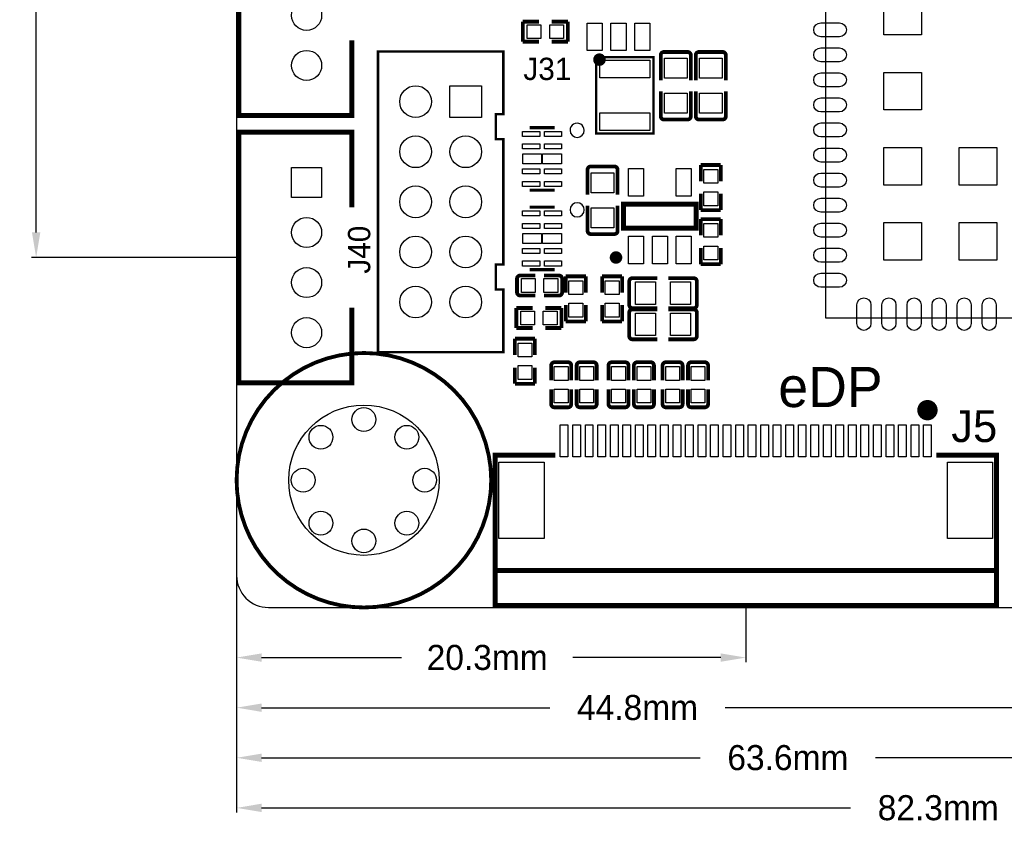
# Model space of a CAD drawing. Extents: x -9 to 263, y -9 to 91.
# Tile 1 of 16: x -9 to 31, y -9 to 23. Entities that reach past the tile are written whole.
import ezdxf
from ezdxf.enums import TextEntityAlignment as Align

# ---------------------------------------------------------------- set-up
doc = ezdxf.new("R2010")
doc.units = 0
doc.header["$MEASUREMENT"] = 0
doc.layers.get('0').update_dxf_attribs({"linetype": 'CONTINUOUS'})
doc.layers.get('Defpoints').update_dxf_attribs({"linetype": 'CONTINUOUS'})
for name, color, linetype in [('OUTLINE', 6, 'CONTINUOUS'), ('SILKSCREEN_TOP', 7, 'CONTINUOUS'), ('TOP', 3, 'CONTINUOUS')]:
    doc.layers.add(name, color=color, linetype=linetype)
doc.dimstyles.get("Standard").update_dxf_attribs({"dimtxt": 0.18, "dimasz": 0.18, "dimexe": 0.18, "dimexo": 0.0625, "dimgap": 0.09, "dimtad": 0, "dimtih": 1, "dimtoh": 1, "dimdec": 4, "dimzin": 0, "dimdsep": 46, "dimtxsty": 'STANDARD', "dimcen": 0.09, "dimadec": 0, "dimazin": 0, "dimtfac": 1, "dimtdec": 4, "dimtofl": 0, "dimtmove": 0, "dimatfit": 3, "dimfxl": 1, "dimtolj": 1, "dimtzin": 0, "dimarcsym": 0})

# ---------------------------------------------------------------- blocks, each defined once
blk = doc.blocks.new('*D26')
at = {"color": 0, "linetype": 'Continuous', "lineweight": -2, "transparency": 16777216}
for p, q in [((1.208, 69.977), (-8.18, 69.977)), ((-8, 68.977), (-8, 45.417)), ((-8, 14.97), (-8, 38.583)), ((0.032, 13.97), (-8.18, 13.97))]:
    blk.add_line(p, q, dxfattribs=at)
at = {"color": 0, "linetype": 'Continuous', "transparency": 16777216}
for points in [[(-8.167, 68.977), (-7.833, 68.977), (-8, 69.977)], [(-8.167, 14.97), (-7.833, 14.97), (-8, 13.97)]]:
    blk.add_solid(points, dxfattribs=at)
at = {"layer": 'Defpoints', "color": 0, "linetype": 'Continuous', "transparency": 16777216}
for p in [(1.27, 69.977), (-8, 13.97), (0.094, 13.97)]:
    blk.add_point(p, dxfattribs=at)
at = {"color": 0, "linetype": 'Continuous', "transparency": 16777216, "insert": (-8, 42), "char_height": 1, "attachment_point": 5, "rotation": 90}
blk.add_mtext('\\A1;56.0mm', dxfattribs=at)
blk = doc.blocks.new('*D28')
at = {"color": 0, "linetype": 'Continuous', "lineweight": -2, "transparency": 16777216}
for p, q in [((0, 1.208), (0, -2.18)), ((20.32, 0.017), (20.32, -2.18)), ((1, -2), (6.583, -2)), ((19.32, -2), (13.417, -2))]:
    blk.add_line(p, q, dxfattribs=at)
at = {"color": 0, "linetype": 'Continuous', "transparency": 16777216}
for points in [[(1, -1.833), (1, -2.167), (0, -2)], [(19.32, -1.833), (19.32, -2.167), (20.32, -2)]]:
    blk.add_solid(points, dxfattribs=at)
at = {"layer": 'Defpoints', "color": 0, "linetype": 'Continuous', "transparency": 16777216}
for p in [(0, 1.27), (20.32, 0.08), (20.32, -2)]:
    blk.add_point(p, dxfattribs=at)
at = {"color": 0, "linetype": 'Continuous', "transparency": 16777216, "insert": (10, -2), "char_height": 1, "attachment_point": 5}
blk.add_mtext('\\A1;20.3mm', dxfattribs=at)
blk = doc.blocks.new('*D29')
at = {"color": 0, "linetype": 'Continuous', "lineweight": -2, "transparency": 16777216}
for p, q in [((0, 1.208), (0, -4.18)), ((44.831, 0.017), (44.831, -4.18)), ((1, -4), (12.5, -4)), ((43.831, -4), (19.5, -4))]:
    blk.add_line(p, q, dxfattribs=at)
at = {"color": 0, "linetype": 'Continuous', "transparency": 16777216}
for points in [[(1, -3.833), (1, -4.167), (0, -4)], [(43.831, -3.833), (43.831, -4.167), (44.831, -4)]]:
    blk.add_solid(points, dxfattribs=at)
at = {"layer": 'Defpoints', "color": 0, "linetype": 'Continuous', "transparency": 16777216}
for p in [(0, 1.27), (44.831, 0.08), (44.831, -4)]:
    blk.add_point(p, dxfattribs=at)
at = {"color": 0, "linetype": 'Continuous', "transparency": 16777216, "insert": (16, -4), "char_height": 1, "attachment_point": 5}
blk.add_mtext('\\A1;44.8mm', dxfattribs=at)
blk = doc.blocks.new('*D30')
at = {"color": 0, "linetype": 'Continuous', "lineweight": -2, "transparency": 16777216}
for p, q in [((0, 1.208), (0, -6.18)), ((63.627, 0.017), (63.627, -6.18)), ((1, -6), (18.5, -6)), ((62.627, -6), (25.5, -6))]:
    blk.add_line(p, q, dxfattribs=at)
at = {"color": 0, "linetype": 'Continuous', "transparency": 16777216}
for points in [[(1, -5.833), (1, -6.167), (0, -6)], [(62.627, -5.833), (62.627, -6.167), (63.627, -6)]]:
    blk.add_solid(points, dxfattribs=at)
at = {"layer": 'Defpoints', "color": 0, "linetype": 'Continuous', "transparency": 16777216}
for p in [(0, 1.27), (63.627, 0.08), (63.627, -6)]:
    blk.add_point(p, dxfattribs=at)
at = {"color": 0, "linetype": 'Continuous', "transparency": 16777216, "insert": (22, -6), "char_height": 1, "attachment_point": 5}
blk.add_mtext('\\A1;63.6mm', dxfattribs=at)
blk = doc.blocks.new('*D31')
at = {"color": 0, "linetype": 'Continuous', "lineweight": -2, "transparency": 16777216}
for p, q in [((0, 1.208), (0, -8.18)), ((82.296, 0.017), (82.296, -8.18)), ((1, -8), (24.5, -8)), ((81.296, -8), (31.5, -8))]:
    blk.add_line(p, q, dxfattribs=at)
at = {"color": 0, "linetype": 'Continuous', "transparency": 16777216}
for points in [[(1, -7.833), (1, -8.167), (0, -8)], [(81.296, -7.833), (81.296, -8.167), (82.296, -8)]]:
    blk.add_solid(points, dxfattribs=at)
at = {"layer": 'Defpoints', "color": 0, "linetype": 'Continuous', "transparency": 16777216}
for p in [(0, 1.27), (82.296, 0.08), (82.296, -8)]:
    blk.add_point(p, dxfattribs=at)
at = {"color": 0, "linetype": 'Continuous', "transparency": 16777216, "insert": (28, -8), "char_height": 1, "attachment_point": 5}
blk.add_mtext('\\A1;82.3mm', dxfattribs=at)

msp = doc.modelspace()

# ---------------------------------------------------------------- linework, layer by layer
at = {"layer": 'OUTLINE'}
msp.add_lwpolyline([(1.27, 0), (103.759, 0, 0.414214), (105.029, 1.27), (105.029, 68.707, 0.414214), (103.759, 69.977), (1.27, 69.977, 0.414214), (0, 68.707), (0, 1.27, 0.414214), (1.27, 0)], format="xyb", dxfattribs=at)
at = {"layer": 'SILKSCREEN_TOP'}
msp.add_lwpolyline([(73.533, 51.562), (23.495, 51.562), (23.495, 11.557), (73.533, 11.557), (73.533, 51.562)], dxfattribs=at)
for points, const_width in [([(4.593996, 26.637996), (4.593996, 29.63799), (0.094005, 29.63799), (0.094005, 19.63801), (4.593996, 19.63801), (4.593996, 22.638004)], 0.2), ([(12.069089, 23.386999), (11.419103, 23.386999)], 0.150089), ([(11.419103, 23.386999), (11.419103, 22.587001)], 0.150089), ([(12.568911, 23.386999), (13.218897, 23.386999)], 0.150089), ([(13.218897, 23.386999), (13.218897, 22.587001)], 0.150089), ([(11.419103, 22.587001), (12.069089, 22.587001)], 0.150089), ([(13.218897, 22.587001), (12.568911, 22.587001)], 0.150089), ([(10.644022, 22.192996), (10.644022, 19.693001), (10.344023, 19.693001), (10.344023, 18.693003), (10.644022, 18.693003), (10.644022, 13.692988), (10.344023, 13.692988), (10.344023, 12.69299), (10.644022, 12.69299), (10.644022, 10.192995), (5.644007, 10.192995), (5.644007, 22.192996), (10.644022, 22.192996)], 0.1), ([(16.637, 21.971), (14.351, 21.971), (14.351, 18.923), (16.637, 18.923), (16.637, 21.971)], 0.1016), ([(16.92656, 22.04974), (16.92656, 21.040344)], 0.150114), ([(17.05356, 22.17674), (17.99844, 22.17674)], 0.150114), ([(18.12544, 22.04974), (18.12544, 21.040344)], 0.150114), ([(18.32356, 22.04974), (18.32356, 21.040344)], 0.150114), ([(18.45056, 22.17674), (19.39544, 22.17674)], 0.150114), ([(19.52244, 22.04974), (19.52244, 21.040344)], 0.150114), ([(16.92656, 19.60626), (16.92656, 20.598892)], 0.150114), ([(18.12544, 19.60626), (18.12544, 20.598892)], 0.150114), ([(18.32356, 19.60626), (18.32356, 20.598892)], 0.150114), ([(19.52244, 19.60626), (19.52244, 20.598892)], 0.150114), ([(17.99844, 19.47926), (17.05356, 19.47926)], 0.150114), ([(19.39544, 19.47926), (18.45056, 19.47926)], 0.150114), ([(4.593996, 15.969996), (4.593996, 18.96999), (0.094005, 18.96999), (0.094005, 8.97001), (4.593996, 8.97001), (4.593996, 11.970004)], 0.2), ([(12.692101, 19.156883), (11.692103, 19.156883)], 0.127), ([(18.523001, 17.013911), (18.523001, 17.663897)], 0.150089), ([(18.523001, 17.663897), (19.322999, 17.663897)], 0.150089), ([(19.322999, 17.663897), (19.322999, 17.013911)], 0.150089), ([(14.00556, 17.47774), (14.00556, 16.485108)], 0.150114), ([(14.13256, 17.60474), (15.07744, 17.60474)], 0.150114), ([(15.20444, 17.47774), (15.20444, 16.485108)], 0.150114), ([(12.692101, 16.657091), (11.692103, 16.657091)], 0.127), ([(18.523001, 16.514089), (18.523001, 15.864103)], 0.150089), ([(19.322999, 15.864103), (19.322999, 16.514089)], 0.150089), ([(14.00556, 15.03426), (14.00556, 16.043656)], 0.150114), ([(15.20444, 15.03426), (15.20444, 16.043656)], 0.150114), ([(18.34101, 15.145995), (15.44099, 15.145995), (15.44099, 16.096005), (18.34101, 16.096005), (18.34101, 15.145995)], 0.2), ([(12.692101, 15.981883), (11.692103, 15.981883)], 0.127), ([(18.523001, 15.864103), (19.322999, 15.864103)], 0.150089), ([(18.523001, 14.854911), (18.523001, 15.504897)], 0.150089), ([(18.523001, 15.504897), (19.322999, 15.504897)], 0.150089), ([(19.322999, 15.504897), (19.322999, 14.854911)], 0.150089), ([(15.07744, 14.90726), (14.13256, 14.90726)], 0.150114), ([(18.523001, 14.355089), (18.523001, 13.705103)], 0.150089), ([(19.322999, 13.705103), (19.322999, 14.355089)], 0.150089), ([(18.523001, 13.705103), (19.322999, 13.705103)], 0.150089), ([(12.692101, 13.482091), (11.692103, 13.482091)], 0.127), ([(11.190503, 12.579401), (11.190503, 13.125704)], 0.150012), ([(11.317503, 13.252704), (11.915089, 13.252704)], 0.150012), ([(12.863297, 13.252704), (12.265609, 13.252704)], 0.150012), ([(12.990297, 13.125704), (12.990297, 12.579401)], 0.150012), ([(13.938199, 13.218897), (13.138201, 13.218897)], 0.150089), ([(13.138201, 13.218897), (13.138201, 12.568911)], 0.150089), ([(13.938199, 12.568911), (13.938199, 13.218897)], 0.150089), ([(15.385999, 13.218897), (14.586001, 13.218897)], 0.150089), ([(14.586001, 13.218897), (14.586001, 12.568911)], 0.150089), ([(15.385999, 12.568911), (15.385999, 13.218897)], 0.150089), ([(15.66926, 12.07516), (15.66926, 13.02004)], 0.150114), ([(15.79626, 13.14704), (16.788892, 13.14704)], 0.150114), ([(18.23974, 13.14704), (17.230344, 13.14704)], 0.150114), ([(18.36674, 13.02004), (18.36674, 12.07516)], 0.150114), ([(11.317503, 12.452401), (11.915089, 12.452401)], 0.150012), ([(12.863297, 12.452401), (12.265609, 12.452401)], 0.150012), ([(11.165103, 11.157001), (11.165103, 11.956999)], 0.150089), ([(11.165103, 11.956999), (11.815089, 11.956999)], 0.150089), ([(12.964897, 11.956999), (12.314911, 11.956999)], 0.150089), ([(12.964897, 11.157001), (12.964897, 11.956999)], 0.150089), ([(13.138201, 11.419103), (13.138201, 12.069089)], 0.150089), ([(13.938199, 12.069089), (13.938199, 11.419103)], 0.150089), ([(14.586001, 11.419103), (14.586001, 12.069089)], 0.150089), ([(15.385999, 12.069089), (15.385999, 11.419103)], 0.150089), ([(15.66926, 10.83056), (15.66926, 11.77544)], 0.150114), ([(15.79626, 11.94816), (16.788892, 11.94816)], 0.150114), ([(15.79626, 11.90244), (16.788892, 11.90244)], 0.150114), ([(18.23974, 11.94816), (17.230344, 11.94816)], 0.150114), ([(18.23974, 11.90244), (17.230344, 11.90244)], 0.150114), ([(18.36674, 11.77544), (18.36674, 10.83056)], 0.150114), ([(13.938199, 11.419103), (13.138201, 11.419103)], 0.150089), ([(15.385999, 11.419103), (14.586001, 11.419103)], 0.150089), ([(11.815089, 11.157001), (11.165103, 11.157001)], 0.150089), ([(12.314911, 11.157001), (12.964897, 11.157001)], 0.150089), ([(11.106201, 10.079711), (11.106201, 10.729697)], 0.150089), ([(11.106201, 10.729697), (11.906199, 10.729697)], 0.150089), ([(11.906199, 10.729697), (11.906199, 10.079711)], 0.150089), ([(15.79626, 10.70356), (16.788892, 10.70356)], 0.150114), ([(18.23974, 10.70356), (17.230344, 10.70356)], 0.150114), ([(12.681001, 9.789897), (13.227304, 9.789897)], 0.150012), ([(13.697001, 9.789897), (14.243304, 9.789897)], 0.150012), ([(14.967001, 9.789897), (15.513304, 9.789897)], 0.150012), ([(15.983001, 9.789897), (16.529304, 9.789897)], 0.150012), ([(17.126001, 9.789897), (17.672304, 9.789897)], 0.150012), ([(18.142001, 9.789897), (18.688304, 9.789897)], 0.150012), ([(11.106201, 9.579889), (11.106201, 8.929903)], 0.150089), ([(11.906199, 8.929903), (11.906199, 9.579889)], 0.150089), ([(12.554001, 9.662897), (12.554001, 9.065311)], 0.150012), ([(13.354304, 9.662897), (13.354304, 9.065311)], 0.150012), ([(13.570001, 9.662897), (13.570001, 9.065311)], 0.150012), ([(14.370304, 9.662897), (14.370304, 9.065311)], 0.150012), ([(14.840001, 9.662897), (14.840001, 9.065311)], 0.150012), ([(15.640304, 9.662897), (15.640304, 9.065311)], 0.150012), ([(15.856001, 9.662897), (15.856001, 9.065311)], 0.150012), ([(16.656304, 9.662897), (16.656304, 9.065311)], 0.150012), ([(16.999001, 9.662897), (16.999001, 9.065311)], 0.150012), ([(17.799304, 9.662897), (17.799304, 9.065311)], 0.150012), ([(18.015001, 9.662897), (18.015001, 9.065311)], 0.150012), ([(18.815304, 9.662897), (18.815304, 9.065311)], 0.150012), ([(11.106201, 8.929903), (11.906199, 8.929903)], 0.150089), ([(12.554001, 8.117103), (12.554001, 8.714791)], 0.150012), ([(13.354304, 8.117103), (13.354304, 8.714791)], 0.150012), ([(13.570001, 8.117103), (13.570001, 8.714791)], 0.150012), ([(14.370304, 8.117103), (14.370304, 8.714791)], 0.150012), ([(14.840001, 8.117103), (14.840001, 8.714791)], 0.150012), ([(15.640304, 8.117103), (15.640304, 8.714791)], 0.150012), ([(15.856001, 8.117103), (15.856001, 8.714791)], 0.150012), ([(16.656304, 8.117103), (16.656304, 8.714791)], 0.150012), ([(16.999001, 8.117103), (16.999001, 8.714791)], 0.150012), ([(17.799304, 8.117103), (17.799304, 8.714791)], 0.150012), ([(18.015001, 8.117103), (18.015001, 8.714791)], 0.150012), ([(18.815304, 8.117103), (18.815304, 8.714791)], 0.150012), ([(13.227304, 7.990103), (12.681001, 7.990103)], 0.150012), ([(14.243304, 7.990103), (13.697001, 7.990103)], 0.150012), ([(15.513304, 7.990103), (14.967001, 7.990103)], 0.150012), ([(16.529304, 7.990103), (15.983001, 7.990103)], 0.150012), ([(17.672304, 7.990103), (17.126001, 7.990103)], 0.150012), ([(18.688304, 7.990103), (18.142001, 7.990103)], 0.150012), ([(12.720015, 6.079998), (10.32002, 6.079998), (10.32002, 0.079985), (30.320005, 0.079985), (30.320005, 6.079998), (27.92001, 6.079998)], 0.2), ([(30.420005, 1.480007), (10.32002, 1.480007)], 0.2)]:
    msp.add_lwpolyline(points, dxfattribs=dict(at, const_width=const_width))
for points, const_width in [([(14.60561, 21.870391, 0.999974), (14.355597, 21.870416, 1.000026), (14.60561, 21.870391)], 0.250012), ([(16.92656, 22.04974, -0.414214), (17.05356, 22.17674)], 0.150114), ([(17.99844, 22.17674, -0.414214), (18.12544, 22.04974)], 0.150114), ([(18.32356, 22.04974, -0.414214), (18.45056, 22.17674)], 0.150114), ([(19.39544, 22.17674, -0.414214), (19.52244, 22.04974)], 0.150114), ([(17.05356, 19.47926, -0.414214), (16.92656, 19.60626)], 0.150114), ([(18.12544, 19.60626, -0.414214), (17.99844, 19.47926)], 0.150114), ([(18.45056, 19.47926, -0.414214), (18.32356, 19.60626)], 0.150114), ([(19.52244, 19.60626, -0.414214), (19.39544, 19.47926)], 0.150114), ([(14.00556, 17.47774, -0.414214), (14.13256, 17.60474)], 0.150114), ([(15.07744, 17.60474, -0.414214), (15.20444, 17.47774)], 0.150114), ([(14.13256, 14.90726, -0.414214), (14.00556, 15.03426)], 0.150114), ([(15.20444, 15.03426, -0.414214), (15.07744, 14.90726)], 0.150114), ([(15.26601, 13.970991, 0.999974), (15.015997, 13.971016, 1.000026), (15.26601, 13.970991)], 0.250012), ([(11.190503, 13.125704, -0.414253), (11.317503, 13.252704)], 0.150012), ([(12.863297, 13.252704, -0.414253), (12.990297, 13.125704)], 0.150012), ([(15.66926, 13.02004, -0.414214), (15.79626, 13.14704)], 0.150114), ([(18.23974, 13.14704, -0.414214), (18.36674, 13.02004)], 0.150114), ([(11.317503, 12.452401, -0.414331), (11.190503, 12.579401)], 0.150012), ([(12.990297, 12.579401, -0.414331), (12.863297, 12.452401)], 0.150012), ([(15.79626, 11.94816, -0.414214), (15.66926, 12.07516)], 0.150114), ([(15.66926, 11.77544, -0.414214), (15.79626, 11.90244)], 0.150114), ([(18.36674, 12.07516, -0.414214), (18.23974, 11.94816)], 0.150114), ([(18.23974, 11.90244, -0.414214), (18.36674, 11.77544)], 0.150114), ([(15.79626, 10.70356, -0.414214), (15.66926, 10.83056)], 0.150114), ([(18.36674, 10.83056, -0.414214), (18.23974, 10.70356)], 0.150114), ([(5.08, 10.16, -0.414213), (10.16, 5.08, -0.414214), (5.08, 0, -0.414214), (0, 5.08, -0.414213), (5.08, 10.16)], 0.1524), ([(12.554001, 9.662897, -0.414331), (12.681001, 9.789897)], 0.150012), ([(13.227304, 9.789897, -0.414253), (13.354304, 9.662897)], 0.150012), ([(13.570001, 9.662897, -0.414331), (13.697001, 9.789897)], 0.150012), ([(14.243304, 9.789897, -0.414253), (14.370304, 9.662897)], 0.150012), ([(14.840001, 9.662897, -0.414331), (14.967001, 9.789897)], 0.150012), ([(15.513304, 9.789897, -0.414253), (15.640304, 9.662897)], 0.150012), ([(15.856001, 9.662897, -0.414331), (15.983001, 9.789897)], 0.150012), ([(16.529304, 9.789897, -0.414253), (16.656304, 9.662897)], 0.150012), ([(16.999001, 9.662897, -0.414331), (17.126001, 9.789897)], 0.150012), ([(17.672304, 9.789897, -0.414253), (17.799304, 9.662897)], 0.150012), ([(18.015001, 9.662897, -0.414331), (18.142001, 9.789897)], 0.150012), ([(18.688304, 9.789897, -0.414253), (18.815304, 9.662897)], 0.150012), ([(27.773198, 7.877404, -0.999981), (27.366824, 7.877378, -1.000019), (27.773198, 7.877404)], 0.4064), ([(12.681001, 7.990103, -0.414331), (12.554001, 8.117103)], 0.150012), ([(13.354304, 8.117103, -0.414253), (13.227304, 7.990103)], 0.150012), ([(13.697001, 7.990103, -0.414331), (13.570001, 8.117103)], 0.150012), ([(14.370304, 8.117103, -0.414253), (14.243304, 7.990103)], 0.150012), ([(14.967001, 7.990103, -0.414331), (14.840001, 8.117103)], 0.150012), ([(15.640304, 8.117103, -0.414253), (15.513304, 7.990103)], 0.150012), ([(15.983001, 7.990103, -0.414331), (15.856001, 8.117103)], 0.150012), ([(16.656304, 8.117103, -0.414253), (16.529304, 7.990103)], 0.150012), ([(17.126001, 7.990103, -0.414331), (16.999001, 8.117103)], 0.150012), ([(17.799304, 8.117103, -0.414253), (17.672304, 7.990103)], 0.150012), ([(18.142001, 7.990103, -0.414331), (18.015001, 8.117103)], 0.150012), ([(18.815304, 8.117103, -0.414253), (18.688304, 7.990103)], 0.150012)]:
    msp.add_lwpolyline(points, format="xyb", dxfattribs=dict(at, const_width=const_width))
for points in [[(13.872972, 19.05, 1), (13.305014, 19.04999, 1)], [(13.872972, 15.875, 1), (13.305014, 15.874982, 1)]]:
    msp.add_lwpolyline(points, format="xyb", close=True, dxfattribs=at)
at = {"layer": 'TOP'}
for points in [[(25.833007, 24.361991), (27.333003, 24.361991), (27.333003, 22.861994), (25.833007, 22.861994)], [(11.593906, 22.711994), (11.593906, 23.262006), (12.143918, 23.262006), (12.143918, 22.711994)], [(12.494082, 22.711994), (12.494082, 23.262006), (13.044094, 23.262006), (13.044094, 22.711994)], [(14.589989, 22.229991), (13.98999, 22.229991), (13.98999, 23.329989), (14.589989, 23.329989)], [(15.539999, 22.229991), (14.940001, 22.229991), (14.940001, 23.329989), (15.539999, 23.329989)], [(16.49001, 22.229991), (15.890011, 22.229991), (15.890011, 23.329989), (16.49001, 23.329989)], [(14.494002, 21.84701), (16.493998, 21.84701), (16.493998, 21.147011), (14.494002, 21.147011)], [(17.076001, 21.928023), (17.975999, 21.928023), (17.975999, 21.128025), (17.076001, 21.128025)], [(18.473001, 21.928023), (19.372999, 21.928023), (19.372999, 21.128025), (18.473001, 21.128025)], [(25.833007, 21.361997), (27.333003, 21.361997), (27.333003, 19.862), (25.833007, 19.862)], [(9.779, 19.558), (8.509, 19.558), (8.509, 20.828), (9.779, 20.828)], [(17.076001, 20.527975), (17.975999, 20.527975), (17.975999, 19.727977), (17.076001, 19.727977)], [(18.473001, 20.527975), (19.372999, 20.527975), (19.372999, 19.727977), (18.473001, 19.727977)], [(14.494002, 19.746989), (16.493998, 19.746989), (16.493998, 19.04699), (14.494002, 19.04699)], [(11.414608, 19.006998), (12.094616, 19.006998), (12.094616, 18.806998), (11.414608, 18.806998)], [(12.289384, 19.006998), (12.969392, 19.006998), (12.969392, 18.806998), (12.289384, 18.806998)], [(11.414608, 18.506897), (12.094616, 18.506897), (12.094616, 18.306898), (11.414608, 18.306898)], [(12.289384, 18.506897), (12.969392, 18.506897), (12.969392, 18.306898), (12.289384, 18.306898)], [(11.421796, 18.107), (12.171807, 18.107), (12.171807, 17.707), (11.421796, 17.707)], [(12.212193, 18.107), (12.962204, 18.107), (12.962204, 17.707), (12.212193, 17.707)], [(25.833007, 18.362003), (27.333003, 18.362003), (27.333003, 16.862006), (25.833007, 16.862006)], [(28.833001, 18.362003), (30.332998, 18.362003), (30.332998, 16.862006), (28.833001, 16.862006)], [(3.393999, 16.369995), (2.194001, 16.369995), (2.194001, 17.569993), (3.393999, 17.569993)], [(11.414608, 17.507102), (12.094616, 17.507102), (12.094616, 17.307103), (11.414608, 17.307103)], [(12.289384, 17.507102), (12.969392, 17.507102), (12.969392, 17.307103), (12.289384, 17.307103)], [(15.054999, 16.556025), (14.155001, 16.556025), (14.155001, 17.356023), (15.054999, 17.356023)], [(16.240989, 16.421011), (15.64099, 16.421011), (15.64099, 17.521009), (16.240989, 17.521009)], [(18.14101, 16.421011), (17.541011, 16.421011), (17.541011, 17.521009), (18.14101, 17.521009)], [(19.198006, 16.939082), (18.647994, 16.939082), (18.647994, 17.489094), (19.198006, 17.489094)], [(11.414608, 17.007002), (12.094616, 17.007002), (12.094616, 16.807002), (11.414608, 16.807002)], [(12.289384, 17.007002), (12.969392, 17.007002), (12.969392, 16.807002), (12.289384, 16.807002)], [(19.198006, 16.038906), (18.647994, 16.038906), (18.647994, 16.588918), (19.198006, 16.588918)], [(11.414608, 15.831998), (12.094616, 15.831998), (12.094616, 15.631998), (11.414608, 15.631998)], [(12.289384, 15.831998), (12.969392, 15.831998), (12.969392, 15.631998), (12.289384, 15.631998)], [(15.054999, 15.155977), (14.155001, 15.155977), (14.155001, 15.955975), (15.054999, 15.955975)], [(11.414608, 15.331897), (12.094616, 15.331897), (12.094616, 15.131898), (11.414608, 15.131898)], [(12.289384, 15.331897), (12.969392, 15.331897), (12.969392, 15.131898), (12.289384, 15.131898)], [(19.198006, 14.780082), (18.647994, 14.780082), (18.647994, 15.330094), (19.198006, 15.330094)], [(25.833007, 15.362009), (27.333003, 15.362009), (27.333003, 13.862012), (25.833007, 13.862012)], [(28.833001, 15.362009), (30.332998, 15.362009), (30.332998, 13.862012), (28.833001, 13.862012)], [(11.421796, 14.932), (12.171807, 14.932), (12.171807, 14.532), (11.421796, 14.532)], [(12.212193, 14.932), (12.962204, 14.932), (12.962204, 14.532), (12.212193, 14.532)], [(16.240989, 13.720991), (15.64099, 13.720991), (15.64099, 14.820989), (16.240989, 14.820989)], [(17.190999, 13.720991), (16.591001, 13.720991), (16.591001, 14.820989), (17.190999, 14.820989)], [(18.14101, 13.720991), (17.541011, 13.720991), (17.541011, 14.820989), (18.14101, 14.820989)], [(11.414608, 14.332102), (12.094616, 14.332102), (12.094616, 14.132103), (11.414608, 14.132103)], [(12.289384, 14.332102), (12.969392, 14.332102), (12.969392, 14.132103), (12.289384, 14.132103)], [(19.198006, 13.879906), (18.647994, 13.879906), (18.647994, 14.429918), (19.198006, 14.429918)], [(11.414608, 13.832002), (12.094616, 13.832002), (12.094616, 13.632002), (11.414608, 13.632002)], [(12.289384, 13.832002), (12.969392, 13.832002), (12.969392, 13.632002), (12.289384, 13.632002)], [(11.915318, 13.127406), (11.915318, 12.577394), (11.365306, 12.577394), (11.365306, 13.127406)], [(12.815494, 13.127406), (12.815494, 12.577394), (12.265482, 12.577394), (12.265482, 13.127406)], [(13.263194, 13.044094), (13.813206, 13.044094), (13.813206, 12.494082), (13.263194, 12.494082)], [(14.710994, 13.044094), (15.261006, 13.044094), (15.261006, 12.494082), (14.710994, 12.494082)], [(16.717975, 12.997599), (16.717975, 12.097601), (15.917977, 12.097601), (15.917977, 12.997599)], [(18.118023, 12.997599), (18.118023, 12.097601), (17.318025, 12.097601), (17.318025, 12.997599)], [(11.889918, 11.832006), (11.889918, 11.281994), (11.339906, 11.281994), (11.339906, 11.832006)], [(12.790094, 11.832006), (12.790094, 11.281994), (12.240082, 11.281994), (12.240082, 11.832006)], [(13.263194, 12.143918), (13.813206, 12.143918), (13.813206, 11.593906), (13.263194, 11.593906)], [(14.710994, 12.143918), (15.261006, 12.143918), (15.261006, 11.593906), (14.710994, 11.593906)], [(16.717975, 11.752999), (16.717975, 10.853001), (15.917977, 10.853001), (15.917977, 11.752999)], [(18.118023, 11.752999), (18.118023, 10.853001), (17.318025, 10.853001), (17.318025, 11.752999)], [(11.781206, 10.004882), (11.231194, 10.004882), (11.231194, 10.554894), (11.781206, 10.554894)], [(11.781206, 9.104706), (11.231194, 9.104706), (11.231194, 9.654718), (11.781206, 9.654718)], [(13.229006, 9.065082), (12.678994, 9.065082), (12.678994, 9.615094), (13.229006, 9.615094)], [(14.245006, 9.065082), (13.694994, 9.065082), (13.694994, 9.615094), (14.245006, 9.615094)], [(15.515006, 9.065082), (14.964994, 9.065082), (14.964994, 9.615094), (15.515006, 9.615094)], [(16.531006, 9.065082), (15.980994, 9.065082), (15.980994, 9.615094), (16.531006, 9.615094)], [(17.674006, 9.065082), (17.123994, 9.065082), (17.123994, 9.615094), (17.674006, 9.615094)], [(18.690006, 9.065082), (18.139994, 9.065082), (18.139994, 9.615094), (18.690006, 9.615094)], [(13.229006, 8.164906), (12.678994, 8.164906), (12.678994, 8.714918), (13.229006, 8.714918)], [(14.245006, 8.164906), (13.694994, 8.164906), (13.694994, 8.714918), (14.245006, 8.714918)], [(15.515006, 8.164906), (14.964994, 8.164906), (14.964994, 8.714918), (15.515006, 8.714918)], [(16.531006, 8.164906), (15.980994, 8.164906), (15.980994, 8.714918), (16.531006, 8.714918)], [(17.674006, 8.164906), (17.123994, 8.164906), (17.123994, 8.714918), (17.674006, 8.714918)], [(18.690006, 8.164906), (18.139994, 8.164906), (18.139994, 8.714918), (18.690006, 8.714918)], [(12.917602, 6.020003), (12.917602, 7.290003), (13.222402, 7.290003), (13.222402, 6.020003)], [(13.417601, 6.020003), (13.417601, 7.290003), (13.722401, 7.290003), (13.722401, 6.020003)], [(13.9176, 6.020003), (13.9176, 7.290003), (14.2224, 7.290003), (14.2224, 6.020003)], [(14.417599, 6.020003), (14.417599, 7.290003), (14.722399, 7.290003), (14.722399, 6.020003)], [(14.917598, 6.020003), (14.917598, 7.290003), (15.222398, 7.290003), (15.222398, 6.020003)], [(15.417597, 6.020003), (15.417597, 7.290003), (15.722397, 7.290003), (15.722397, 6.020003)], [(15.917596, 6.020003), (15.917596, 7.290003), (16.222396, 7.290003), (16.222396, 6.020003)], [(16.417595, 6.020003), (16.417595, 7.290003), (16.722395, 7.290003), (16.722395, 6.020003)], [(16.917594, 6.020003), (16.917594, 7.290003), (17.222394, 7.290003), (17.222394, 6.020003)], [(17.417593, 6.020003), (17.417593, 7.290003), (17.722393, 7.290003), (17.722393, 6.020003)], [(17.917592, 6.020003), (17.917592, 7.290003), (18.222392, 7.290003), (18.222392, 6.020003)], [(18.417591, 6.020003), (18.417591, 7.290003), (18.722391, 7.290003), (18.722391, 6.020003)], [(18.91759, 6.020003), (18.91759, 7.290003), (19.22239, 7.290003), (19.22239, 6.020003)], [(19.417589, 6.020003), (19.417589, 7.290003), (19.722389, 7.290003), (19.722389, 6.020003)], [(19.917588, 6.020003), (19.917588, 7.290003), (20.222388, 7.290003), (20.222388, 6.020003)], [(20.417612, 6.020003), (20.417612, 7.290003), (20.722412, 7.290003), (20.722412, 6.020003)], [(20.917611, 6.020003), (20.917611, 7.290003), (21.222411, 7.290003), (21.222411, 6.020003)], [(21.41761, 6.020003), (21.41761, 7.290003), (21.72241, 7.290003), (21.72241, 6.020003)], [(21.917609, 6.020003), (21.917609, 7.290003), (22.222409, 7.290003), (22.222409, 6.020003)], [(22.417608, 6.020003), (22.417608, 7.290003), (22.722408, 7.290003), (22.722408, 6.020003)], [(22.917607, 6.020003), (22.917607, 7.290003), (23.222407, 7.290003), (23.222407, 6.020003)], [(23.417606, 6.020003), (23.417606, 7.290003), (23.722406, 7.290003), (23.722406, 6.020003)], [(23.917605, 6.020003), (23.917605, 7.290003), (24.222405, 7.290003), (24.222405, 6.020003)], [(24.417604, 6.020003), (24.417604, 7.290003), (24.722404, 7.290003), (24.722404, 6.020003)], [(24.917603, 6.020003), (24.917603, 7.290003), (25.222403, 7.290003), (25.222403, 6.020003)], [(25.417602, 6.020003), (25.417602, 7.290003), (25.722402, 7.290003), (25.722402, 6.020003)], [(25.917601, 6.020003), (25.917601, 7.290003), (26.222401, 7.290003), (26.222401, 6.020003)], [(26.4176, 6.020003), (26.4176, 7.290003), (26.7224, 7.290003), (26.7224, 6.020003)], [(26.917599, 6.020003), (26.917599, 7.290003), (27.222399, 7.290003), (27.222399, 6.020003)], [(27.417598, 6.020003), (27.417598, 7.290003), (27.722398, 7.290003), (27.722398, 6.020003)], [(10.468305, 2.756002), (10.468305, 5.804002), (12.271705, 5.804002), (12.271705, 2.756002)], [(28.368295, 2.756002), (28.368295, 5.804002), (30.171695, 5.804002), (30.171695, 2.756002)]]:
    msp.add_lwpolyline(points, close=True, dxfattribs=at)
for points in [[(23.312412, 23.341406), (24.053609, 23.341406, -1), (24.053609, 22.782606), (23.312412, 22.782606, -1)], [(23.312412, 22.341408), (24.053609, 22.341408, -1), (24.053609, 21.782608), (23.312412, 21.782608, -1)], [(23.312412, 21.34141), (24.053609, 21.34141, -1), (24.053609, 20.78261), (23.312412, 20.78261, -1)], [(23.312412, 20.341412), (24.053609, 20.341412, -1), (24.053609, 19.782612), (23.312412, 19.782612, -1)], [(23.312412, 19.341389), (24.053609, 19.341389, -1), (24.053609, 18.782589), (23.312412, 18.782589, -1)], [(23.312412, 18.341391), (24.053609, 18.341391, -1), (24.053609, 17.782591), (23.312412, 17.782591, -1)], [(23.312412, 17.341393), (24.053609, 17.341393, -1), (24.053609, 16.782593), (23.312412, 16.782593, -1)], [(23.312412, 16.341395), (24.053609, 16.341395, -1), (24.053609, 15.782595), (23.312412, 15.782595, -1)], [(23.312412, 15.341397), (24.053609, 15.341397, -1), (24.053609, 14.782597), (23.312412, 14.782597, -1)], [(23.312412, 14.341399), (24.053609, 14.341399, -1), (24.053609, 13.782599), (23.312412, 13.782599, -1)], [(23.312412, 13.341401), (24.053609, 13.341401, -1), (24.053609, 12.782601), (23.312412, 12.782601, -1)], [(24.753595, 11.341417), (24.753595, 12.082615, -1), (25.312395, 12.082615), (25.312395, 11.341417, -1)], [(25.753593, 11.341417), (25.753593, 12.082615, -1), (26.312393, 12.082615), (26.312393, 11.341417, -1)], [(26.753591, 11.341417), (26.753591, 12.082615, -1), (27.312391, 12.082615), (27.312391, 11.341417, -1)], [(27.753589, 11.341417), (27.753589, 12.082615, -1), (28.312389, 12.082615), (28.312389, 11.341417, -1)], [(28.753587, 11.341417), (28.753587, 12.082615, -1), (29.312387, 12.082615), (29.312387, 11.341417, -1)], [(29.753611, 11.341417), (29.753611, 12.082615, -1), (30.312411, 12.082615), (30.312411, 11.341417, -1)]]:
    msp.add_lwpolyline(points, format="xyb", close=True, dxfattribs=at)
for centre, radius in [((2.794, 23.638002), 0.599999), ((2.794, 21.638006), 0.599999), ((7.144004, 20.193), 0.635), ((7.144004, 18.193004), 0.635), ((9.144, 18.193004), 0.635), ((7.144004, 16.193008), 0.635), ((9.144, 16.193008), 0.635), ((2.794, 14.969998), 0.599999), ((7.144004, 14.193012), 0.635), ((9.144, 14.193012), 0.635), ((2.794, 12.970002), 0.599999), ((7.144004, 12.192991), 0.635), ((9.144, 12.192991), 0.635), ((2.794, 10.970006), 0.599999), ((5.08, 5.08), 2.999994), ((5.08, 7.504989), 0.475005), ((3.364992, 6.795008), 0.475005), ((6.795008, 6.795008), 0.475005), ((2.655011, 5.08), 0.475005), ((7.504989, 5.08), 0.475005), ((7.504989, 5.08), 0.475005), ((3.364992, 3.364992), 0.475005), ((6.795008, 3.364992), 0.475005), ((5.08, 2.655011), 0.475005)]:
    msp.add_circle(centre, radius, dxfattribs=at)

# ---------------------------------------------------------------- texts
at = {"layer": 'SILKSCREEN_TOP'}
for s, height, p in [('J31', 0.889, (13.3604, 21.0566)), ('eDP', 1.6002, (25.781, 8.001))]:
    msp.add_text(s, height=height, dxfattribs=at).set_placement(p, align=Align.RIGHT)
msp.add_text('J40', height=0.889, rotation=90, dxfattribs=at).set_placement((5.334, 15.24), align=Align.RIGHT)
at = {"layer": 'SILKSCREEN_TOP', "width": 1.02}
msp.add_text('J5', height=1.27, dxfattribs=at).set_placement((30.353, 6.604), align=Align.RIGHT)

# ---------------------------------------------------------------- dimensions: what is measured, and where the dimension line sits
at = {"linetype": 'Continuous'}
dim = msp.add_linear_dim(base=(-8, 13.97), p1=(1.27, 69.977), p2=(0.094005, 13.97), angle=90, dimstyle='Standard', override={"dimtxt": 1, "dimasz": 1, "dimgap": 1, "dimdec": 1, "dimpost": 'mm'}, dxfattribs=at)
dim.commit()
dim.dimension.update_dxf_attribs({"geometry": '*D26', "text_midpoint": (-8, 42), "dimtype": 160, "text_rotation": 90})
for base, p2, picture, middle in [((20.320013, -2), (20.320013, 0.079985), '*D28', (10, -2)), ((44.831, -4), (44.831, 0.079985), '*D29', (16, -4)), ((63.626987, -6), (63.626987, 0.079985), '*D30', (22, -6)), ((82.296, -8), (82.296, 0.079985), '*D31', (28, -8))]:
    dim = msp.add_linear_dim(base=base, p1=(0, 1.27), p2=p2, dimstyle='Standard', override={"dimtxt": 1, "dimasz": 1, "dimgap": 1, "dimdec": 1, "dimpost": 'mm'}, dxfattribs=at)
    dim.commit()
    dim.dimension.update_dxf_attribs({"geometry": picture, "text_midpoint": middle, "dimtype": 160})

doc.saveas('drawing.dxf')
